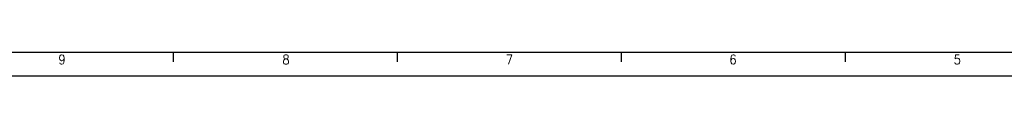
# Model space of a CAD drawing. Header units: inches. Extents: x -381 to 2960, y -418 to 176.
# Tile 9 of 21: x 37.51 to 248.19, y -418.38 to -413.38. Entities that reach past the tile are written whole.
import ezdxf

# ---------------------------------------------------------------- set-up
doc = ezdxf.new("R2010")
doc.units = ezdxf.units.IN
doc.layers.add('1', color=7, linetype='Continuous')
doc.styles.add('CONVERTER_11', font='txt.shx', dxfattribs={"width": 0.9})

# ---------------------------------------------------------------- blocks, each defined once
blk = doc.blocks.new('Marco_a1', base_point=(38.87, -121.38))
at = {"layer": '1', "color": 7, "linetype": 'Continuous'}
blk.add_line((-361.13, -413.38), (453.87, -413.38), dxfattribs=at)
at = {"layer": '1', "color": 2, "linetype": 'Continuous'}
for p, q in [((70.34, -413.43), (70.34, -415.43)), ((118.28, -413.43), (118.28, -415.43)), ((166.22, -413.43), (166.22, -415.43)), ((214.16, -413.43), (214.16, -415.43)), ((-381.13, -418.38), (458.87, -418.38))]:
    blk.add_line(p, q, dxfattribs=at)
at = {"layer": '1', "color": 2, "char_height": 2, "attachment_point": 4, "line_spacing_factor": 1.20048, "style": 'CONVERTER_11'}
for s, insert in [('9', (45.79, -414.93)), ('8', (93.72, -414.93)), ('7', (141.53, -414.93)), ('6', (189.38, -414.93)), ('5', (237.35, -414.93))]:
    blk.add_mtext(s, dxfattribs=dict(at, insert=insert))
blk = doc.blocks.new('Top', base_point=(38.87, -121.38))
blk.add_blockref('Marco_a1', (38.87, -121.38))
blk = doc.blocks.new('_dummy_frame', base_point=(-381.13, -418.38))
blk.add_blockref('Top', (38.87, -121.38))

msp = doc.modelspace()

# ---------------------------------------------------------------- block references
at = {"layer": '1'}
msp.add_blockref('_dummy_frame', (-381.13, -418.38), dxfattribs=at)

doc.saveas('drawing.dxf')
